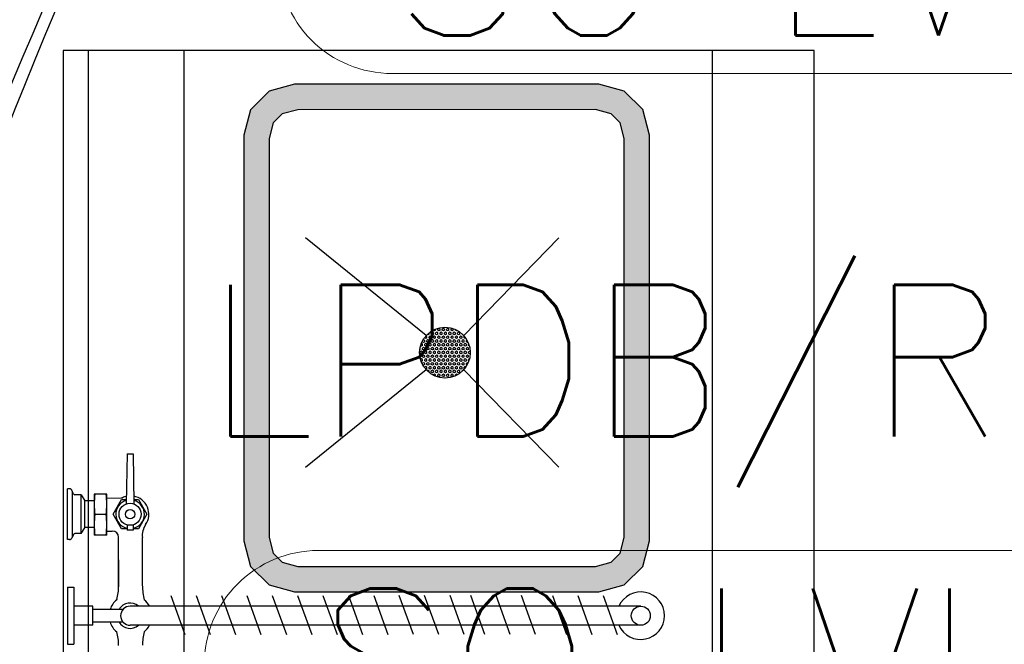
# Model space of a CAD drawing. Header units: millimetres. Extents: x -11575 to 52845, y -36266 to 23021.
# Tile 35 of 184: x 14076 to 15049, y 12655 to 13272. Entities that reach past the tile are written whole.
import ezdxf
from ezdxf.enums import TextEntityAlignment as Align

# ---------------------------------------------------------------- set-up
doc = ezdxf.new("R2010")
doc.units = ezdxf.units.MM
doc.header["$MEASUREMENT"] = 0
doc.layers.get('0').update_dxf_attribs({"lineweight": 5})
doc.layers.add('ELEC-SO-LVL-TAG', color=7, linetype='Continuous')
doc.layers.add('GREY SCALE', color=9, linetype='Continuous', true_color=0x808080)
doc.layers.add('GREYSCALE', color=9, linetype='Continuous', lineweight=0, true_color=0x808080)
doc.layers.add('M-MEP-ELLG-TEXT', color=7, linetype='Continuous', lineweight=20)
doc.styles.add('ROMANS-100', font='romans.shx')
doc.styles.get("Standard").update_dxf_attribs({"font": 'romans.shx'})

# ---------------------------------------------------------------- blocks, each defined once
blk = doc.blocks.new('FLOOR PLAN')
at = {"layer": 'GREYSCALE', "lineweight": -2}
h = blk.add_hatch(color=0, dxfattribs=at)
h.dxf.hatch_style = 1
h.paths.add_polyline_path([(14347.6, 12706.78), (14648.33, 12706.8), (14673.39, 12713.51), (14691.74, 12731.86), (14698.45, 12756.92), (14698.43, 13157.89), (14691.72, 13182.95), (14673.37, 13201.29), (14648.31, 13208.01), (14347.58, 13207.99), (14322.52, 13201.28), (14304.18, 13182.93), (14297.46, 13157.87), (14297.48, 12756.9), (14304.2, 12731.84), (14322.54, 12713.5)])
h.paths.add_polyline_path([(14350.9, 12731.84), (14645.03, 12731.86), (14660.42, 12735.98), (14669.27, 12744.83), (14673.39, 12760.22), (14673.37, 13154.59), (14669.25, 13169.97), (14660.4, 13178.82), (14645.01, 13182.95), (14350.88, 13182.93), (14335.5, 13178.81), (14326.65, 13169.96), (14322.52, 13154.57), (14322.54, 12760.2), (14326.67, 12744.81), (14335.52, 12735.96)], flags=16)
at = {"layer": 'GREYSCALE', "color": 0, "lineweight": -2}
for p, q in [((14860.96, 13241.35), (14119.17, 13241.32)), ((14119.17, 13241.32), (14119.22, 12032.34)), ((14144.28, 12032.34), (14144.23, 13241.32)), ((14238.51, 12032.34), (14238.45, 13241.32)), ((14760.77, 12032.36), (14760.72, 13241.35)), ((14861.01, 12032.37), (14860.96, 13241.35)), ((14322.52, 13201.28), (14304.18, 13182.93)), ((14347.58, 13207.99), (14322.52, 13201.28)), ((14648.31, 13208.01), (14347.58, 13207.99)), ((14673.37, 13201.29), (14648.31, 13208.01)), ((14691.72, 13182.95), (14673.37, 13201.29)), ((14304.18, 13182.93), (14297.46, 13157.87)), ((14350.88, 13182.93), (14335.5, 13178.81)), ((14645.01, 13182.95), (14350.88, 13182.93)), ((14660.4, 13178.82), (14645.01, 13182.95)), ((14698.43, 13157.89), (14691.72, 13182.95)), ((14335.5, 13178.81), (14326.65, 13169.96)), ((14669.25, 13169.97), (14660.4, 13178.82)), ((14326.65, 13169.96), (14322.52, 13154.57)), ((14673.37, 13154.59), (14669.25, 13169.97)), ((14297.46, 13157.87), (14297.48, 12756.9)), ((14322.52, 13154.57), (14322.54, 12760.2)), ((14673.39, 12760.22), (14673.37, 13154.59)), ((14698.45, 12756.92), (14698.43, 13157.89)), ((14477.74, 12959.8), (14358.61, 13056.19)), ((14477.74, 12959.8), (14358.61, 13056.19)), ((14477.74, 12959.8), (14358.61, 13056.19)), ((14477.74, 12959.8), (14358.61, 13056.19)), ((14608.86, 13056.21), (14514.8, 12959.8)), ((14608.86, 13056.21), (14514.8, 12959.8)), ((14608.86, 13056.21), (14514.8, 12959.8)), ((14608.86, 13056.21), (14514.8, 12959.8)), ((14476.22, 12957.46), (14476.22, 12957.96)), ((14478.39, 12958.72), (14477.33, 12959.33)), ((14478.39, 12957.46), (14478.39, 12958.72)), ((14479.47, 12960.6), (14478.86, 12960.95)), ((14480.56, 12961.22), (14479.47, 12960.6)), ((14480.56, 12961.22), (14480.56, 12962.45)), ((14481.65, 12959.34), (14480.56, 12958.72)), ((14480.56, 12957.46), (14480.56, 12958.72)), ((14482.73, 12958.72), (14481.65, 12959.34)), ((14483.82, 12963.1), (14482.73, 12962.48)), ((14482.73, 12961.22), (14482.73, 12962.48)), ((14483.82, 12960.6), (14482.73, 12961.22)), ((14482.73, 12957.46), (14482.73, 12958.72)), ((14484.9, 12962.48), (14483.82, 12963.1)), ((14484.9, 12961.22), (14483.82, 12960.6)), ((14484.9, 12964.98), (14484.9, 12965.26)), ((14485.99, 12964.36), (14484.9, 12964.98)), ((14484.9, 12961.22), (14484.9, 12962.48)), ((14485.99, 12959.34), (14484.9, 12958.72)), ((14484.9, 12957.46), (14484.9, 12958.72)), ((14487.07, 12964.98), (14485.99, 12964.36)), ((14487.07, 12958.72), (14485.99, 12959.34)), ((14487.07, 12964.98), (14487.07, 12966.24)), ((14487.07, 12966.24), (14487.07, 12966.24)), ((14488.16, 12963.1), (14487.07, 12962.48)), ((14487.07, 12961.22), (14487.07, 12962.48)), ((14488.16, 12960.6), (14487.07, 12961.22)), ((14487.07, 12957.46), (14487.07, 12958.72)), ((14489.24, 12962.48), (14488.16, 12963.1)), ((14489.24, 12961.22), (14488.16, 12960.6)), ((14490.33, 12966.86), (14489.24, 12966.24)), ((14489.24, 12964.98), (14489.24, 12966.24)), ((14490.33, 12964.36), (14489.24, 12964.98)), ((14489.24, 12961.22), (14489.24, 12962.48)), ((14490.33, 12959.34), (14489.24, 12958.72)), ((14489.24, 12957.46), (14489.24, 12958.72)), ((14491.41, 12966.24), (14490.33, 12966.86)), ((14491.41, 12964.98), (14490.33, 12964.36)), ((14491.41, 12958.72), (14490.33, 12959.34)), ((14491.41, 12957.46), (14490.33, 12956.84)), ((14491.41, 12964.98), (14491.41, 12966.24)), ((14492.5, 12963.1), (14491.41, 12962.48)), ((14491.41, 12961.22), (14491.41, 12962.48)), ((14492.5, 12960.6), (14491.41, 12961.22)), ((14491.41, 12957.46), (14491.41, 12958.72)), ((14493.58, 12962.48), (14492.5, 12963.1)), ((14493.58, 12961.22), (14492.5, 12960.6)), ((14494.67, 12966.86), (14493.58, 12966.24)), ((14493.58, 12964.98), (14493.58, 12966.24)), ((14494.67, 12964.36), (14493.58, 12964.98)), ((14493.58, 12961.22), (14493.58, 12962.48)), ((14494.67, 12959.34), (14493.58, 12958.72)), ((14493.58, 12957.46), (14493.58, 12958.72)), ((14494.67, 12956.84), (14493.58, 12957.46)), ((14495.75, 12966.24), (14494.67, 12966.86)), ((14495.75, 12964.98), (14494.67, 12964.36)), ((14495.75, 12958.72), (14494.67, 12959.34)), ((14495.75, 12957.46), (14494.67, 12956.84)), ((14495.75, 12964.98), (14495.75, 12966.24)), ((14496.84, 12963.1), (14495.75, 12962.48)), ((14495.75, 12961.22), (14495.75, 12962.48)), ((14496.84, 12960.6), (14495.75, 12961.22)), ((14495.75, 12957.46), (14495.75, 12958.72)), ((14497.92, 12962.48), (14496.84, 12963.1)), ((14497.92, 12961.22), (14496.84, 12960.6)), ((14499.01, 12966.86), (14497.92, 12966.24)), ((14497.92, 12964.98), (14497.92, 12966.24)), ((14499.01, 12964.36), (14497.92, 12964.98)), ((14497.92, 12961.22), (14497.92, 12962.48)), ((14499.01, 12959.34), (14497.92, 12958.72)), ((14497.92, 12957.46), (14497.92, 12958.72)), ((14499.01, 12956.84), (14497.92, 12957.46)), ((14500.09, 12966.24), (14499.01, 12966.86)), ((14500.09, 12964.98), (14499.01, 12964.36)), ((14500.09, 12958.72), (14499.01, 12959.34)), ((14500.09, 12957.46), (14499.01, 12956.84)), ((14500.09, 12964.98), (14500.09, 12966.24)), ((14501.18, 12963.1), (14500.09, 12962.48)), ((14500.09, 12961.22), (14500.09, 12962.48)), ((14501.18, 12960.6), (14500.09, 12961.22)), ((14500.09, 12957.46), (14500.09, 12958.72)), ((14502.26, 12962.48), (14501.18, 12963.1)), ((14502.26, 12961.22), (14501.18, 12960.6)), ((14503.35, 12966.86), (14502.26, 12966.24)), ((14502.26, 12964.98), (14502.26, 12966.24)), ((14503.35, 12964.36), (14502.26, 12964.98)), ((14502.26, 12961.22), (14502.26, 12962.48)), ((14503.35, 12959.34), (14502.26, 12958.72)), ((14502.26, 12957.47), (14502.26, 12958.72)), ((14503.35, 12956.84), (14502.26, 12957.47)), ((14504.43, 12966.24), (14503.35, 12966.86)), ((14504.43, 12964.98), (14503.35, 12964.36)), ((14504.43, 12958.72), (14503.35, 12959.34)), ((14504.43, 12957.47), (14503.35, 12956.84)), ((14504.43, 12964.98), (14504.43, 12966.24)), ((14505.52, 12963.1), (14504.43, 12962.48)), ((14504.43, 12961.22), (14504.43, 12962.48)), ((14505.52, 12960.6), (14504.43, 12961.22)), ((14504.43, 12957.47), (14504.43, 12958.72)), ((14506.6, 12962.48), (14505.52, 12963.1)), ((14506.6, 12961.22), (14505.52, 12960.6)), ((14506.6, 12964.98), (14506.6, 12965.76)), ((14507.69, 12964.36), (14506.6, 12964.98)), ((14506.6, 12961.22), (14506.6, 12962.48)), ((14507.69, 12959.35), (14506.6, 12958.72)), ((14506.6, 12957.47), (14506.6, 12958.72)), ((14507.69, 12956.84), (14506.6, 12957.47)), ((14508.48, 12964.81), (14507.69, 12964.36)), ((14508.77, 12958.72), (14507.69, 12959.35)), ((14508.77, 12957.47), (14507.69, 12956.84)), ((14509.86, 12963.1), (14508.77, 12962.48)), ((14508.77, 12961.22), (14508.77, 12962.48)), ((14509.86, 12960.6), (14508.77, 12961.22)), ((14508.77, 12957.47), (14508.77, 12958.72)), ((14510.94, 12962.48), (14509.86, 12963.1)), ((14510.94, 12961.22), (14509.86, 12960.6)), ((14510.94, 12961.22), (14510.94, 12962.48)), ((14512.03, 12959.35), (14510.94, 12958.72)), ((14510.94, 12957.47), (14510.94, 12958.72)), ((14512.03, 12956.84), (14510.94, 12957.47)), ((14513.11, 12958.72), (14512.03, 12959.35)), ((14513.11, 12957.47), (14512.03, 12956.84)), ((14513.11, 12961.22), (14513.11, 12961.48)), ((14513.82, 12960.82), (14513.11, 12961.22)), ((14513.11, 12957.47), (14513.11, 12958.72)), ((14515.59, 12958.89), (14515.28, 12958.72)), ((14515.28, 12957.47), (14515.28, 12958.72)), ((14516.37, 12956.84), (14515.28, 12957.47)), ((14472.96, 12949.32), (14472.17, 12949.78)), ((14472.96, 12951.83), (14472.81, 12951.74)), ((14474.05, 12951.2), (14472.96, 12951.83)), ((14474.05, 12949.95), (14472.96, 12949.32)), ((14474.05, 12953.7), (14474.05, 12954.51)), ((14475.13, 12953.08), (14474.05, 12953.7)), ((14474.05, 12949.95), (14474.05, 12951.2)), ((14475.13, 12948.07), (14474.05, 12947.44)), ((14475.13, 12955.58), (14474.4, 12955.16)), ((14476.22, 12954.96), (14475.13, 12955.58)), ((14476.22, 12953.7), (14475.13, 12953.08)), ((14476.22, 12947.44), (14475.13, 12948.07)), ((14477.3, 12956.84), (14476.22, 12957.46)), ((14476.22, 12953.7), (14476.22, 12954.96)), ((14477.3, 12951.83), (14476.22, 12951.2)), ((14476.22, 12949.95), (14476.22, 12951.2)), ((14477.3, 12949.32), (14476.22, 12949.95)), ((14478.39, 12957.46), (14477.3, 12956.84)), ((14478.39, 12951.2), (14477.3, 12951.83)), ((14478.39, 12949.95), (14477.3, 12949.32)), ((14479.47, 12955.58), (14478.39, 12954.96)), ((14478.39, 12953.7), (14478.39, 12954.96)), ((14479.47, 12953.08), (14478.39, 12953.7)), ((14478.39, 12949.95), (14478.39, 12951.2)), ((14479.48, 12948.07), (14478.39, 12947.44)), ((14480.56, 12954.96), (14479.47, 12955.58)), ((14480.56, 12953.7), (14479.47, 12953.08)), ((14480.56, 12947.44), (14479.48, 12948.07)), ((14481.65, 12956.84), (14480.56, 12957.46)), ((14480.56, 12953.7), (14480.56, 12954.96)), ((14481.65, 12951.83), (14480.56, 12951.2)), ((14480.56, 12949.95), (14480.56, 12951.2)), ((14481.65, 12949.32), (14480.56, 12949.95)), ((14482.73, 12957.46), (14481.65, 12956.84)), ((14482.73, 12951.2), (14481.65, 12951.83)), ((14482.73, 12949.95), (14481.65, 12949.32)), ((14483.82, 12955.58), (14482.73, 12954.96)), ((14482.73, 12953.7), (14482.73, 12954.96)), ((14483.82, 12953.08), (14482.73, 12953.7)), ((14482.73, 12949.95), (14482.73, 12951.2)), ((14483.82, 12948.07), (14482.73, 12947.44)), ((14484.9, 12954.96), (14483.82, 12955.58)), ((14484.9, 12953.7), (14483.82, 12953.08)), ((14484.9, 12947.44), (14483.82, 12948.07)), ((14485.99, 12956.84), (14484.9, 12957.46)), ((14484.9, 12953.7), (14484.9, 12954.96)), ((14485.99, 12951.83), (14484.9, 12951.2)), ((14484.9, 12949.95), (14484.9, 12951.2)), ((14485.99, 12949.32), (14484.9, 12949.95)), ((14487.07, 12957.46), (14485.99, 12956.84)), ((14487.07, 12951.2), (14485.99, 12951.83)), ((14487.07, 12949.95), (14485.99, 12949.32)), ((14488.16, 12955.59), (14487.07, 12954.96)), ((14487.07, 12953.71), (14487.07, 12954.96)), ((14488.16, 12953.08), (14487.07, 12953.71)), ((14487.07, 12949.95), (14487.07, 12951.2)), ((14488.16, 12948.07), (14487.07, 12947.44)), ((14489.24, 12954.96), (14488.16, 12955.59)), ((14489.24, 12953.71), (14488.16, 12953.08)), ((14489.24, 12947.44), (14488.16, 12948.07)), ((14490.33, 12956.84), (14489.24, 12957.46)), ((14489.24, 12953.71), (14489.24, 12954.96)), ((14490.33, 12951.83), (14489.24, 12951.2)), ((14489.24, 12949.95), (14489.24, 12951.2)), ((14490.33, 12949.32), (14489.24, 12949.95)), ((14491.41, 12951.2), (14490.33, 12951.83)), ((14491.41, 12949.95), (14490.33, 12949.32)), ((14492.5, 12955.59), (14491.41, 12954.96)), ((14491.41, 12953.71), (14491.41, 12954.96)), ((14492.5, 12953.08), (14491.41, 12953.71)), ((14491.41, 12949.95), (14491.41, 12951.2)), ((14492.5, 12948.07), (14491.41, 12947.44)), ((14493.58, 12954.96), (14492.5, 12955.59)), ((14493.58, 12953.71), (14492.5, 12953.08)), ((14493.58, 12947.44), (14492.5, 12948.07)), ((14493.58, 12953.71), (14493.58, 12954.96)), ((14494.67, 12951.83), (14493.58, 12951.2)), ((14493.58, 12949.95), (14493.58, 12951.2)), ((14494.67, 12949.32), (14493.58, 12949.95)), ((14495.75, 12951.2), (14494.67, 12951.83)), ((14495.75, 12949.95), (14494.67, 12949.32)), ((14496.84, 12955.59), (14495.75, 12954.96)), ((14495.75, 12953.71), (14495.75, 12954.96)), ((14496.84, 12953.08), (14495.75, 12953.71)), ((14495.75, 12949.95), (14495.75, 12951.2)), ((14496.84, 12948.07), (14495.75, 12947.44)), ((14497.92, 12954.96), (14496.84, 12955.59)), ((14497.92, 12953.71), (14496.84, 12953.08)), ((14497.92, 12947.44), (14496.84, 12948.07)), ((14497.92, 12953.71), (14497.92, 12954.96)), ((14499.01, 12951.83), (14497.92, 12951.2)), ((14497.92, 12949.95), (14497.92, 12951.2)), ((14499.01, 12949.32), (14497.92, 12949.95)), ((14500.09, 12951.2), (14499.01, 12951.83)), ((14500.09, 12949.95), (14499.01, 12949.32)), ((14501.18, 12955.59), (14500.09, 12954.96)), ((14500.09, 12953.71), (14500.09, 12954.96)), ((14501.18, 12953.08), (14500.09, 12953.71)), ((14500.09, 12949.95), (14500.09, 12951.2)), ((14501.18, 12948.07), (14500.09, 12947.44)), ((14502.26, 12954.96), (14501.18, 12955.59)), ((14502.26, 12953.71), (14501.18, 12953.08)), ((14502.26, 12947.44), (14501.18, 12948.07)), ((14502.26, 12953.71), (14502.26, 12954.96)), ((14503.35, 12951.83), (14502.26, 12951.2)), ((14502.26, 12949.95), (14502.26, 12951.2)), ((14503.35, 12949.32), (14502.26, 12949.95)), ((14504.43, 12951.2), (14503.35, 12951.83)), ((14504.43, 12949.95), (14503.35, 12949.32)), ((14505.52, 12955.59), (14504.43, 12954.96)), ((14504.43, 12953.71), (14504.43, 12954.96)), ((14505.52, 12953.08), (14504.43, 12953.71)), ((14504.43, 12949.95), (14504.43, 12951.2)), ((14505.52, 12948.07), (14504.43, 12947.44)), ((14506.6, 12954.96), (14505.52, 12955.59)), ((14506.6, 12953.71), (14505.52, 12953.08)), ((14506.6, 12947.44), (14505.52, 12948.07)), ((14506.6, 12953.71), (14506.6, 12954.96)), ((14507.69, 12951.83), (14506.6, 12951.2)), ((14506.6, 12949.95), (14506.6, 12951.2)), ((14507.69, 12949.32), (14506.6, 12949.95)), ((14508.77, 12951.2), (14507.69, 12951.83)), ((14508.77, 12949.95), (14507.69, 12949.32)), ((14509.86, 12955.59), (14508.77, 12954.96)), ((14508.77, 12953.71), (14508.77, 12954.96)), ((14509.86, 12953.08), (14508.77, 12953.71)), ((14508.77, 12949.95), (14508.77, 12951.2)), ((14509.86, 12948.07), (14508.77, 12947.44)), ((14510.94, 12954.96), (14509.86, 12955.59)), ((14510.94, 12953.71), (14509.86, 12953.08)), ((14510.94, 12947.44), (14509.86, 12948.07)), ((14510.94, 12953.71), (14510.94, 12954.96)), ((14512.03, 12951.83), (14510.94, 12951.2)), ((14510.94, 12949.95), (14510.94, 12951.2)), ((14512.03, 12949.32), (14510.94, 12949.95)), ((14513.11, 12951.2), (14512.03, 12951.83)), ((14513.11, 12949.95), (14512.03, 12949.32)), ((14514.2, 12955.59), (14513.11, 12954.96)), ((14513.11, 12953.71), (14513.11, 12954.96)), ((14514.2, 12953.08), (14513.11, 12953.71)), ((14513.11, 12949.95), (14513.11, 12951.2)), ((14514.2, 12948.07), (14513.12, 12947.44)), ((14515.29, 12954.96), (14514.2, 12955.59)), ((14515.29, 12953.71), (14514.2, 12953.08)), ((14515.29, 12947.44), (14514.2, 12948.07)), ((14515.29, 12953.71), (14515.29, 12954.96)), ((14516.37, 12951.83), (14515.29, 12951.2)), ((14515.29, 12949.95), (14515.29, 12951.2)), ((14516.37, 12949.32), (14515.29, 12949.95)), ((14516.91, 12957.15), (14516.37, 12956.84)), ((14517.46, 12951.2), (14516.37, 12951.83)), ((14517.46, 12949.95), (14516.37, 12949.32)), ((14518.06, 12955.31), (14517.46, 12954.96)), ((14517.46, 12953.71), (14517.46, 12954.96)), ((14518.54, 12953.08), (14517.46, 12953.71)), ((14517.46, 12949.95), (14517.46, 12951.2)), ((14518.54, 12948.07), (14517.46, 12947.44)), ((14519.05, 12953.37), (14518.54, 12953.08)), ((14519.63, 12947.44), (14518.54, 12948.07)), ((14519.88, 12951.35), (14519.63, 12951.2)), ((14519.63, 12949.95), (14519.63, 12951.2)), ((14520.46, 12949.46), (14519.63, 12949.95)), ((14471.88, 12939.92), (14471.36, 12940.22)), ((14471.88, 12946.19), (14471.39, 12945.9)), ((14471.88, 12938.67), (14471.6, 12938.51)), ((14471.88, 12947.44), (14471.65, 12947.57)), ((14471.88, 12946.19), (14471.88, 12947.44)), ((14472.96, 12944.31), (14471.88, 12943.68)), ((14471.88, 12942.43), (14471.88, 12943.68)), ((14472.96, 12941.8), (14471.88, 12942.43)), ((14471.88, 12938.67), (14471.88, 12939.92)), ((14474.05, 12943.68), (14472.96, 12944.31)), ((14474.05, 12942.43), (14472.96, 12941.8)), ((14474.05, 12946.19), (14474.05, 12947.44)), ((14475.13, 12945.56), (14474.05, 12946.19)), ((14474.05, 12942.43), (14474.05, 12943.68)), ((14475.13, 12940.55), (14474.05, 12939.92)), ((14474.05, 12938.67), (14474.05, 12939.92)), ((14475.14, 12938.04), (14474.05, 12938.67)), ((14476.22, 12946.19), (14475.13, 12945.56)), ((14476.22, 12939.92), (14475.13, 12940.55)), ((14476.22, 12938.67), (14475.14, 12938.04)), ((14476.22, 12946.19), (14476.22, 12947.44)), ((14477.31, 12944.31), (14476.22, 12943.68)), ((14476.22, 12942.43), (14476.22, 12943.68)), ((14477.31, 12941.8), (14476.22, 12942.43)), ((14476.22, 12938.67), (14476.22, 12939.92)), ((14478.39, 12943.68), (14477.31, 12944.31)), ((14478.39, 12942.43), (14477.31, 12941.8)), ((14478.39, 12946.19), (14478.39, 12947.44)), ((14479.48, 12945.56), (14478.39, 12946.19)), ((14478.39, 12942.43), (14478.39, 12943.68)), ((14479.48, 12940.55), (14478.39, 12939.92)), ((14478.39, 12938.67), (14478.39, 12939.92)), ((14479.48, 12938.04), (14478.39, 12938.67)), ((14480.56, 12946.19), (14479.48, 12945.56)), ((14480.56, 12939.92), (14479.48, 12940.55)), ((14480.56, 12938.67), (14479.48, 12938.04)), ((14480.56, 12946.19), (14480.56, 12947.44)), ((14481.65, 12944.31), (14480.56, 12943.68)), ((14480.56, 12942.43), (14480.56, 12943.68)), ((14481.65, 12941.8), (14480.56, 12942.43)), ((14480.56, 12938.67), (14480.56, 12939.92)), ((14482.73, 12943.68), (14481.65, 12944.31)), ((14482.73, 12942.43), (14481.65, 12941.8)), ((14482.73, 12946.19), (14482.73, 12947.44)), ((14483.82, 12945.56), (14482.73, 12946.19)), ((14482.73, 12942.43), (14482.73, 12943.68)), ((14483.82, 12940.55), (14482.73, 12939.92)), ((14482.73, 12938.67), (14482.73, 12939.92)), ((14483.82, 12938.04), (14482.73, 12938.67)), ((14484.9, 12946.19), (14483.82, 12945.56)), ((14484.9, 12939.92), (14483.82, 12940.55)), ((14484.9, 12938.67), (14483.82, 12938.04)), ((14484.9, 12946.19), (14484.9, 12947.44)), ((14485.99, 12944.31), (14484.9, 12943.68)), ((14484.9, 12942.43), (14484.9, 12943.68)), ((14485.99, 12941.8), (14484.9, 12942.43)), ((14484.9, 12938.67), (14484.9, 12939.92)), ((14487.07, 12943.68), (14485.99, 12944.31)), ((14487.07, 12942.43), (14485.99, 12941.8)), ((14487.07, 12946.19), (14487.07, 12947.44)), ((14488.16, 12945.56), (14487.07, 12946.19)), ((14487.07, 12942.43), (14487.07, 12943.68)), ((14488.16, 12940.55), (14487.07, 12939.92)), ((14487.07, 12938.67), (14487.07, 12939.92)), ((14488.16, 12938.04), (14487.07, 12938.67)), ((14489.24, 12946.19), (14488.16, 12945.56)), ((14489.24, 12939.92), (14488.16, 12940.55)), ((14489.24, 12938.67), (14488.16, 12938.04)), ((14489.24, 12946.19), (14489.24, 12947.44)), ((14490.33, 12944.31), (14489.24, 12943.68)), ((14489.24, 12942.43), (14489.24, 12943.68)), ((14490.33, 12941.8), (14489.24, 12942.43)), ((14489.24, 12938.67), (14489.24, 12939.92)), ((14491.41, 12943.68), (14490.33, 12944.31)), ((14491.41, 12942.43), (14490.33, 12941.8)), ((14491.41, 12946.19), (14491.41, 12947.44)), ((14492.5, 12945.56), (14491.41, 12946.19)), ((14491.41, 12942.43), (14491.41, 12943.68)), ((14492.5, 12940.55), (14491.41, 12939.92)), ((14491.41, 12938.67), (14491.41, 12939.92)), ((14492.5, 12938.04), (14491.41, 12938.67)), ((14493.58, 12946.19), (14492.5, 12945.56)), ((14493.58, 12939.92), (14492.5, 12940.55)), ((14493.58, 12938.67), (14492.5, 12938.04)), ((14493.58, 12946.19), (14493.58, 12947.44)), ((14494.67, 12944.31), (14493.58, 12943.68)), ((14493.58, 12942.43), (14493.58, 12943.68)), ((14494.67, 12941.8), (14493.58, 12942.43)), ((14493.58, 12938.67), (14493.58, 12939.92)), ((14495.75, 12943.68), (14494.67, 12944.31)), ((14495.75, 12942.43), (14494.67, 12941.8)), ((14495.75, 12946.19), (14495.75, 12947.44)), ((14496.84, 12945.56), (14495.75, 12946.19)), ((14495.75, 12942.43), (14495.75, 12943.68)), ((14496.84, 12940.55), (14495.75, 12939.92)), ((14495.75, 12938.67), (14495.75, 12939.92)), ((14496.84, 12938.04), (14495.75, 12938.67)), ((14497.92, 12946.19), (14496.84, 12945.56)), ((14497.92, 12939.92), (14496.84, 12940.55)), ((14497.92, 12938.67), (14496.84, 12938.04)), ((14497.92, 12946.19), (14497.92, 12947.44)), ((14499.01, 12944.31), (14497.92, 12943.68)), ((14497.92, 12942.43), (14497.92, 12943.68)), ((14499.01, 12941.8), (14497.92, 12942.43)), ((14497.92, 12938.67), (14497.92, 12939.92)), ((14500.09, 12943.68), (14499.01, 12944.31)), ((14500.09, 12942.43), (14499.01, 12941.8)), ((14500.09, 12946.19), (14500.09, 12947.44)), ((14501.18, 12945.56), (14500.09, 12946.19)), ((14500.09, 12942.43), (14500.09, 12943.68)), ((14501.18, 12940.55), (14500.09, 12939.92)), ((14500.09, 12938.67), (14500.09, 12939.92)), ((14501.18, 12938.04), (14500.09, 12938.67)), ((14502.26, 12946.19), (14501.18, 12945.56)), ((14502.26, 12939.92), (14501.18, 12940.55)), ((14502.26, 12938.67), (14501.18, 12938.04)), ((14502.26, 12946.19), (14502.26, 12947.44)), ((14503.35, 12944.31), (14502.26, 12943.68)), ((14502.26, 12942.43), (14502.26, 12943.68)), ((14503.35, 12941.8), (14502.26, 12942.43)), ((14502.26, 12938.67), (14502.26, 12939.92)), ((14504.43, 12943.68), (14503.35, 12944.31)), ((14504.43, 12942.43), (14503.35, 12941.8)), ((14504.43, 12946.19), (14504.43, 12947.44)), ((14505.52, 12945.56), (14504.43, 12946.19)), ((14504.43, 12942.43), (14504.43, 12943.68)), ((14505.52, 12940.55), (14504.43, 12939.92)), ((14504.43, 12938.67), (14504.43, 12939.92)), ((14505.52, 12938.04), (14504.43, 12938.67)), ((14506.6, 12946.19), (14505.52, 12945.56)), ((14506.6, 12939.92), (14505.52, 12940.55)), ((14506.6, 12938.67), (14505.52, 12938.04)), ((14506.6, 12946.19), (14506.6, 12947.44)), ((14507.69, 12944.31), (14506.6, 12943.68)), ((14506.6, 12942.43), (14506.6, 12943.68)), ((14507.69, 12941.8), (14506.6, 12942.43)), ((14506.6, 12938.67), (14506.6, 12939.92)), ((14508.77, 12943.68), (14507.69, 12944.31)), ((14508.77, 12942.43), (14507.69, 12941.8)), ((14508.77, 12946.19), (14508.77, 12947.44)), ((14509.86, 12945.56), (14508.77, 12946.19)), ((14508.77, 12942.43), (14508.77, 12943.68)), ((14509.86, 12940.55), (14508.77, 12939.92)), ((14508.77, 12938.67), (14508.77, 12939.92)), ((14509.86, 12938.04), (14508.77, 12938.67)), ((14510.94, 12946.19), (14509.86, 12945.56)), ((14510.95, 12939.92), (14509.86, 12940.55)), ((14510.95, 12938.67), (14509.86, 12938.04)), ((14510.94, 12946.19), (14510.94, 12947.44)), ((14512.03, 12944.31), (14510.94, 12943.68)), ((14510.94, 12942.43), (14510.94, 12943.68)), ((14512.03, 12941.8), (14510.94, 12942.43)), ((14510.95, 12938.67), (14510.95, 12939.92)), ((14513.12, 12943.68), (14512.03, 12944.31)), ((14513.12, 12942.43), (14512.03, 12941.8)), ((14513.12, 12946.19), (14513.12, 12947.44)), ((14514.2, 12945.56), (14513.12, 12946.19)), ((14513.12, 12942.43), (14513.12, 12943.68)), ((14514.2, 12940.55), (14513.12, 12939.92)), ((14513.12, 12938.67), (14513.12, 12939.92)), ((14514.2, 12938.04), (14513.12, 12938.67)), ((14515.29, 12946.19), (14514.2, 12945.56)), ((14515.29, 12939.92), (14514.2, 12940.55)), ((14515.29, 12938.67), (14514.2, 12938.04)), ((14515.29, 12946.19), (14515.29, 12947.44)), ((14516.37, 12944.31), (14515.29, 12943.68)), ((14515.29, 12942.43), (14515.29, 12943.68)), ((14516.37, 12941.8), (14515.29, 12942.43)), ((14515.29, 12938.67), (14515.29, 12939.92)), ((14517.46, 12943.68), (14516.37, 12944.31)), ((14517.46, 12942.43), (14516.37, 12941.8)), ((14517.46, 12946.19), (14517.46, 12947.44)), ((14518.54, 12945.56), (14517.46, 12946.19)), ((14517.46, 12942.43), (14517.46, 12943.68)), ((14518.54, 12940.55), (14517.46, 12939.92)), ((14517.46, 12938.67), (14517.46, 12939.92)), ((14518.54, 12938.04), (14517.46, 12938.67)), ((14519.63, 12946.19), (14518.54, 12945.56)), ((14519.63, 12939.92), (14518.54, 12940.55)), ((14519.63, 12938.67), (14518.54, 12938.04)), ((14519.63, 12946.19), (14519.63, 12947.44)), ((14520.71, 12944.31), (14519.63, 12943.68)), ((14519.63, 12942.43), (14519.63, 12943.68)), ((14520.71, 12941.8), (14519.63, 12942.43)), ((14519.63, 12938.67), (14519.63, 12939.92)), ((14521.31, 12943.96), (14520.71, 12944.31)), ((14521.32, 12942.15), (14520.71, 12941.8)), ((14472.96, 12936.79), (14472.1, 12936.29)), ((14472.96, 12934.28), (14472.69, 12934.44)), ((14474.05, 12936.16), (14472.96, 12936.79)), ((14474.05, 12934.91), (14472.96, 12934.28)), ((14474.05, 12934.91), (14474.05, 12936.16)), ((14475.14, 12933.03), (14474.05, 12932.4)), ((14474.05, 12931.34), (14474.05, 12932.4)), ((14475.14, 12930.52), (14474.19, 12931.07)), ((14476.22, 12932.4), (14475.14, 12933.03)), ((14476.22, 12931.15), (14475.14, 12930.52)), ((14477.31, 12936.79), (14476.22, 12936.16)), ((14476.22, 12934.91), (14476.22, 12936.16)), ((14477.31, 12934.28), (14476.22, 12934.91)), ((14476.22, 12931.15), (14476.22, 12932.4)), ((14477.31, 12929.27), (14476.22, 12928.64)), ((14476.22, 12927.89), (14476.22, 12928.64)), ((14478.39, 12936.16), (14477.31, 12936.79)), ((14478.39, 12934.91), (14477.31, 12934.28)), ((14478.39, 12928.64), (14477.31, 12929.27)), ((14478.39, 12934.91), (14478.39, 12936.16)), ((14479.48, 12933.03), (14478.39, 12932.4)), ((14478.39, 12931.15), (14478.39, 12932.4)), ((14479.48, 12930.52), (14478.39, 12931.15)), ((14478.39, 12927.39), (14478.39, 12928.64)), ((14480.56, 12932.4), (14479.48, 12933.03)), ((14480.56, 12931.15), (14479.48, 12930.52)), ((14481.65, 12936.79), (14480.56, 12936.16)), ((14480.56, 12934.91), (14480.56, 12936.16)), ((14481.65, 12934.28), (14480.56, 12934.91)), ((14480.56, 12931.15), (14480.56, 12932.4)), ((14481.65, 12929.27), (14480.56, 12928.64)), ((14480.56, 12927.39), (14480.56, 12928.64)), ((14482.73, 12936.16), (14481.65, 12936.79)), ((14482.73, 12934.91), (14481.65, 12934.28)), ((14482.73, 12928.64), (14481.65, 12929.27)), ((14482.73, 12934.91), (14482.73, 12936.16)), ((14483.82, 12933.03), (14482.73, 12932.4)), ((14482.73, 12931.15), (14482.73, 12932.4)), ((14483.82, 12930.52), (14482.73, 12931.15)), ((14482.73, 12927.39), (14482.73, 12928.64)), ((14484.9, 12932.4), (14483.82, 12933.03)), ((14484.9, 12931.15), (14483.82, 12930.52)), ((14485.99, 12936.79), (14484.9, 12936.16)), ((14484.9, 12934.91), (14484.9, 12936.16)), ((14485.99, 12934.28), (14484.9, 12934.91)), ((14484.9, 12931.15), (14484.9, 12932.4)), ((14485.99, 12929.27), (14484.9, 12928.64)), ((14484.9, 12927.39), (14484.9, 12928.64)), ((14487.07, 12936.16), (14485.99, 12936.79)), ((14487.07, 12934.91), (14485.99, 12934.28)), ((14487.07, 12928.64), (14485.99, 12929.27)), ((14487.07, 12934.91), (14487.07, 12936.16)), ((14488.16, 12933.03), (14487.07, 12932.4)), ((14487.07, 12931.15), (14487.07, 12932.4)), ((14488.16, 12930.52), (14487.07, 12931.15)), ((14487.07, 12927.39), (14487.07, 12928.64)), ((14489.24, 12932.4), (14488.16, 12933.03)), ((14489.24, 12931.15), (14488.16, 12930.52)), ((14490.33, 12936.79), (14489.24, 12936.16)), ((14489.24, 12934.91), (14489.24, 12936.16)), ((14490.33, 12934.28), (14489.24, 12934.91)), ((14489.24, 12931.15), (14489.24, 12932.4)), ((14490.33, 12929.27), (14489.24, 12928.65)), ((14489.24, 12927.39), (14489.24, 12928.65)), ((14491.41, 12936.16), (14490.33, 12936.79)), ((14491.41, 12934.91), (14490.33, 12934.28)), ((14491.41, 12928.65), (14490.33, 12929.27)), ((14491.41, 12934.91), (14491.41, 12936.16)), ((14492.5, 12933.03), (14491.41, 12932.4)), ((14491.41, 12931.15), (14491.41, 12932.4)), ((14492.5, 12930.52), (14491.41, 12931.15)), ((14491.41, 12927.39), (14491.41, 12928.65)), ((14493.58, 12932.4), (14492.5, 12933.03)), ((14493.58, 12931.15), (14492.5, 12930.52)), ((14494.67, 12936.79), (14493.58, 12936.16)), ((14493.58, 12934.91), (14493.58, 12936.16)), ((14494.67, 12934.28), (14493.58, 12934.91)), ((14493.58, 12931.15), (14493.58, 12932.4)), ((14494.67, 12929.27), (14493.58, 12928.65)), ((14493.58, 12927.39), (14493.58, 12928.65)), ((14495.75, 12936.16), (14494.67, 12936.79)), ((14495.75, 12934.91), (14494.67, 12934.28)), ((14495.75, 12928.65), (14494.67, 12929.27)), ((14495.75, 12934.91), (14495.75, 12936.16)), ((14496.84, 12933.03), (14495.75, 12932.4)), ((14495.75, 12931.15), (14495.75, 12932.4)), ((14496.84, 12930.52), (14495.75, 12931.15)), ((14495.75, 12927.39), (14495.75, 12928.65)), ((14497.92, 12932.4), (14496.84, 12933.03)), ((14497.92, 12931.15), (14496.84, 12930.52)), ((14499.01, 12936.79), (14497.92, 12936.16)), ((14497.92, 12934.91), (14497.92, 12936.16)), ((14499.01, 12934.28), (14497.92, 12934.91)), ((14497.92, 12931.15), (14497.92, 12932.4)), ((14499.01, 12929.27), (14497.92, 12928.65)), ((14497.92, 12927.39), (14497.92, 12928.65)), ((14500.09, 12936.16), (14499.01, 12936.79)), ((14500.09, 12934.91), (14499.01, 12934.28)), ((14500.09, 12928.65), (14499.01, 12929.27)), ((14500.09, 12934.91), (14500.09, 12936.16)), ((14501.18, 12933.03), (14500.09, 12932.4)), ((14500.09, 12931.15), (14500.09, 12932.4)), ((14501.18, 12930.53), (14500.09, 12931.15)), ((14500.09, 12927.39), (14500.09, 12928.65)), ((14502.26, 12932.4), (14501.18, 12933.03)), ((14502.26, 12931.15), (14501.18, 12930.53)), ((14503.35, 12936.79), (14502.26, 12936.16)), ((14502.26, 12934.91), (14502.26, 12936.16)), ((14503.35, 12934.28), (14502.26, 12934.91)), ((14502.26, 12931.15), (14502.26, 12932.4)), ((14503.35, 12929.27), (14502.26, 12928.65)), ((14502.26, 12927.39), (14502.26, 12928.65)), ((14504.43, 12936.16), (14503.35, 12936.79)), ((14504.43, 12934.91), (14503.35, 12934.28)), ((14504.43, 12928.65), (14503.35, 12929.27)), ((14504.43, 12934.91), (14504.43, 12936.16)), ((14505.52, 12933.03), (14504.43, 12932.4)), ((14504.43, 12931.15), (14504.43, 12932.4)), ((14505.52, 12930.53), (14504.43, 12931.15)), ((14504.43, 12927.39), (14504.43, 12928.65)), ((14506.6, 12932.4), (14505.52, 12933.03)), ((14506.6, 12931.15), (14505.52, 12930.53)), ((14507.69, 12936.79), (14506.6, 12936.16)), ((14506.6, 12934.91), (14506.6, 12936.16)), ((14507.69, 12934.28), (14506.6, 12934.91)), ((14506.6, 12931.15), (14506.6, 12932.4)), ((14507.69, 12929.27), (14506.6, 12928.65)), ((14506.6, 12927.39), (14506.6, 12928.65)), ((14508.77, 12936.16), (14507.69, 12936.79)), ((14508.77, 12934.91), (14507.69, 12934.28)), ((14508.78, 12928.65), (14507.69, 12929.27)), ((14508.77, 12934.91), (14508.77, 12936.16)), ((14509.86, 12933.03), (14508.78, 12932.4)), ((14508.78, 12931.15), (14508.78, 12932.4)), ((14509.86, 12930.53), (14508.78, 12931.15)), ((14508.78, 12927.39), (14508.78, 12928.65)), ((14510.95, 12932.4), (14509.86, 12933.03)), ((14510.95, 12931.15), (14509.86, 12930.53)), ((14512.03, 12936.79), (14510.95, 12936.16)), ((14510.95, 12934.91), (14510.95, 12936.16)), ((14512.03, 12934.28), (14510.95, 12934.91)), ((14510.95, 12931.15), (14510.95, 12932.4)), ((14512.03, 12929.27), (14510.95, 12928.65)), ((14510.95, 12927.39), (14510.95, 12928.65)), ((14513.12, 12936.16), (14512.03, 12936.79)), ((14513.12, 12934.91), (14512.03, 12934.28)), ((14513.12, 12928.65), (14512.03, 12929.27)), ((14513.12, 12934.91), (14513.12, 12936.16)), ((14514.2, 12933.03), (14513.12, 12932.41)), ((14513.12, 12931.15), (14513.12, 12932.41)), ((14514.2, 12930.53), (14513.12, 12931.15)), ((14513.12, 12927.39), (14513.12, 12928.65)), ((14515.29, 12932.41), (14514.2, 12933.03)), ((14515.29, 12931.15), (14514.2, 12930.53)), ((14516.37, 12936.79), (14515.29, 12936.16)), ((14515.29, 12934.91), (14515.29, 12936.16)), ((14516.37, 12934.28), (14515.29, 12934.91)), ((14515.29, 12931.15), (14515.29, 12932.41)), ((14516.37, 12929.27), (14515.29, 12928.65)), ((14515.29, 12927.39), (14515.29, 12928.65)), ((14517.46, 12936.16), (14516.37, 12936.79)), ((14517.46, 12934.91), (14516.37, 12934.28)), ((14517.03, 12928.89), (14516.37, 12929.27)), ((14517.46, 12934.91), (14517.46, 12936.16)), ((14518.54, 12933.03), (14517.46, 12932.41)), ((14517.46, 12931.15), (14517.46, 12932.41)), ((14518.17, 12930.74), (14517.46, 12931.15)), ((14519.14, 12932.68), (14518.54, 12933.03)), ((14520.54, 12936.69), (14519.63, 12936.16)), ((14519.63, 12934.91), (14519.63, 12936.16)), ((14519.95, 12934.72), (14519.63, 12934.91)), ((14477.74, 12926.06), (14358.62, 12829.65)), ((14477.74, 12926.06), (14358.62, 12829.65)), ((14477.74, 12926.06), (14358.62, 12829.65)), ((14477.74, 12926.06), (14358.62, 12829.65)), ((14477.31, 12926.76), (14476.94, 12926.97)), ((14478.39, 12927.39), (14477.31, 12926.76)), ((14479.48, 12925.51), (14478.7, 12925.06)), ((14480.56, 12924.89), (14479.48, 12925.51)), ((14480.56, 12923.63), (14480.4, 12923.54)), ((14481.65, 12926.77), (14480.56, 12927.39)), ((14480.56, 12923.63), (14480.56, 12924.89)), ((14482.73, 12927.39), (14481.65, 12926.77)), ((14483.82, 12925.51), (14482.73, 12924.89)), ((14482.73, 12923.63), (14482.73, 12924.89)), ((14483.82, 12923.01), (14482.73, 12923.63)), ((14484.9, 12924.89), (14483.82, 12925.51)), ((14484.9, 12923.63), (14483.82, 12923.01)), ((14485.99, 12926.77), (14484.9, 12927.39)), ((14484.9, 12923.63), (14484.9, 12924.89)), ((14485.99, 12921.75), (14484.9, 12921.13)), ((14484.9, 12920.59), (14484.9, 12921.13)), ((14487.07, 12927.39), (14485.99, 12926.77)), ((14487.07, 12921.13), (14485.99, 12921.75)), ((14487.07, 12919.87), (14486.81, 12919.72)), ((14488.16, 12925.51), (14487.07, 12924.89)), ((14487.07, 12923.63), (14487.07, 12924.89)), ((14488.16, 12923.01), (14487.07, 12923.63)), ((14487.07, 12919.87), (14487.07, 12921.13)), ((14489.24, 12924.89), (14488.16, 12925.51)), ((14489.24, 12923.63), (14488.16, 12923.01)), ((14490.33, 12926.77), (14489.24, 12927.39)), ((14489.24, 12923.63), (14489.24, 12924.89)), ((14490.33, 12921.75), (14489.24, 12921.13)), ((14489.24, 12919.87), (14489.24, 12921.13)), ((14490.33, 12919.25), (14489.24, 12919.87)), ((14491.41, 12927.39), (14490.33, 12926.77)), ((14491.41, 12921.13), (14490.33, 12921.75)), ((14491.41, 12919.87), (14490.33, 12919.25)), ((14492.5, 12925.51), (14491.41, 12924.89)), ((14491.41, 12923.63), (14491.41, 12924.89)), ((14492.5, 12923.01), (14491.41, 12923.63)), ((14491.41, 12919.87), (14491.41, 12921.13)), ((14493.58, 12924.89), (14492.5, 12925.51)), ((14493.58, 12923.63), (14492.5, 12923.01)), ((14494.67, 12926.77), (14493.58, 12927.39)), ((14493.58, 12923.63), (14493.58, 12924.89)), ((14494.67, 12921.75), (14493.58, 12921.13)), ((14493.58, 12919.87), (14493.58, 12921.13)), ((14494.67, 12919.25), (14493.58, 12919.87)), ((14495.75, 12927.39), (14494.67, 12926.77)), ((14495.75, 12921.13), (14494.67, 12921.75)), ((14495.75, 12919.87), (14494.67, 12919.25)), ((14496.84, 12925.51), (14495.75, 12924.89)), ((14495.75, 12923.63), (14495.75, 12924.89)), ((14496.84, 12923.01), (14495.75, 12923.63)), ((14495.75, 12919.87), (14495.75, 12921.13)), ((14497.92, 12924.89), (14496.84, 12925.51)), ((14497.92, 12923.63), (14496.84, 12923.01)), ((14499.01, 12926.77), (14497.92, 12927.39)), ((14497.92, 12923.63), (14497.92, 12924.89)), ((14499.01, 12921.75), (14497.92, 12921.13)), ((14497.92, 12919.87), (14497.92, 12921.13)), ((14499.01, 12919.25), (14497.92, 12919.87)), ((14500.09, 12927.39), (14499.01, 12926.77)), ((14500.09, 12921.13), (14499.01, 12921.75)), ((14500.09, 12919.87), (14499.01, 12919.25)), ((14501.18, 12925.51), (14500.09, 12924.89)), ((14500.09, 12923.63), (14500.09, 12924.89)), ((14501.18, 12923.01), (14500.09, 12923.63)), ((14500.09, 12919.87), (14500.09, 12921.13)), ((14502.26, 12924.89), (14501.18, 12925.51)), ((14502.26, 12923.63), (14501.18, 12923.01)), ((14503.35, 12926.77), (14502.26, 12927.39)), ((14502.26, 12923.63), (14502.26, 12924.89)), ((14503.35, 12921.75), (14502.26, 12921.13)), ((14502.26, 12919.87), (14502.26, 12921.13)), ((14503.35, 12919.25), (14502.26, 12919.87)), ((14504.43, 12927.39), (14503.35, 12926.77)), ((14504.44, 12921.13), (14503.35, 12921.75)), ((14504.44, 12919.87), (14503.35, 12919.25)), ((14505.52, 12925.51), (14504.43, 12924.89)), ((14504.43, 12923.63), (14504.43, 12924.89)), ((14505.52, 12923.01), (14504.43, 12923.63)), ((14504.44, 12919.87), (14504.44, 12921.13)), ((14506.61, 12924.89), (14505.52, 12925.51)), ((14506.61, 12923.63), (14505.52, 12923.01)), ((14507.69, 12926.77), (14506.6, 12927.39)), ((14506.61, 12923.63), (14506.61, 12924.89)), ((14507.69, 12921.75), (14506.61, 12921.13)), ((14506.61, 12920.1), (14506.61, 12921.13)), ((14508.78, 12927.39), (14507.69, 12926.77)), ((14508.71, 12921.17), (14507.69, 12921.75)), ((14509.86, 12925.51), (14508.78, 12924.89)), ((14508.78, 12923.63), (14508.78, 12924.89)), ((14509.86, 12923.01), (14508.78, 12923.63)), ((14510.95, 12924.89), (14509.86, 12925.51)), ((14510.95, 12923.63), (14509.86, 12923.01)), ((14512.03, 12926.77), (14510.95, 12927.39)), ((14510.95, 12923.63), (14510.95, 12924.89)), ((14513.12, 12927.39), (14512.03, 12926.77)), ((14514.2, 12925.51), (14513.12, 12924.89)), ((14513.12, 12924.37), (14513.12, 12924.89)), ((14514.26, 12925.48), (14514.2, 12925.51)), ((14608.87, 12829.66), (14514.8, 12926.06)), ((14608.87, 12829.66), (14514.8, 12926.06)), ((14608.87, 12829.66), (14514.8, 12926.06)), ((14608.87, 12829.66), (14514.8, 12926.06)), ((14515.73, 12927.14), (14515.29, 12927.39)), ((14496.84, 12917.99), (14496.62, 12917.87)), ((14497.04, 12917.88), (14496.84, 12917.99)), ((14182.31, 12842.87), (14181.45, 12793.63)), ((14182.31, 12842.87), (14188.08, 12842.87)), ((14188.08, 12842.87), (14188.94, 12793.63)), ((14125.18, 12808.43), (14123.2, 12808.43)), ((14123.2, 12758.31), (14123.2, 12808.43)), ((14128.04, 12806.24), (14128.04, 12760.5)), ((14129.21, 12803.41), (14128.04, 12806.24)), ((14136.74, 12802.46), (14130.63, 12802.46)), ((14136.74, 12802.46), (14140.57, 12796.66)), ((14136.74, 12764.22), (14136.74, 12802.46)), ((14162.2, 12803.25), (14149.67, 12803.25)), ((14149.67, 12803.25), (14149.67, 12783.02)), ((14162.2, 12762.8), (14162.2, 12803.25)), ((14149.67, 12796.66), (14140.57, 12796.66)), ((14140.57, 12770.08), (14140.57, 12796.6)), ((14162.2, 12799.27), (14176.36, 12799.4)), ((14149.67, 12783.02), (14149.67, 12762.8)), ((14161.41, 12783.02), (14150.45, 12783.02)), ((14182.32, 12772.75), (14182.32, 12767.62)), ((14188.08, 12772.75), (14188.08, 12767.62)), ((14129.21, 12763.27), (14128.04, 12760.44)), ((14136.74, 12764.22), (14130.63, 12764.22)), ((14136.74, 12764.22), (14140.57, 12770.02)), ((14149.67, 12770.08), (14140.57, 12770.08)), ((14162.2, 12766.74), (14167.59, 12766.74)), ((14188.08, 12767.62), (14182.32, 12767.62)), ((14125.18, 12758.31), (14123.2, 12758.31)), ((14162.2, 12762.8), (14149.67, 12762.8)), ((14173.85, 12712.44), (14173.85, 12760.48)), ((14197.35, 12712.44), (14197.35, 12760.48)), ((14197.35, 12712.44), (14197.35, 12760.48)), ((14297.48, 12756.9), (14304.2, 12731.84)), ((14322.54, 12760.2), (14326.67, 12744.81)), ((14669.27, 12744.83), (14673.39, 12760.22)), ((14691.74, 12731.86), (14698.45, 12756.92)), ((14326.67, 12744.81), (14335.52, 12735.96)), ((14660.42, 12735.98), (14669.27, 12744.83)), ((14173.85, 12738.22), (14173.85, 12711.46)), ((14335.52, 12735.96), (14350.9, 12731.84)), ((14645.03, 12731.86), (14660.42, 12735.98)), ((14304.2, 12731.84), (14322.54, 12713.5)), ((14350.9, 12731.84), (14645.03, 12731.86)), ((14673.39, 12713.51), (14691.74, 12731.86)), ((14123.2, 12711.27), (14123.2, 12654.88)), ((14123.2, 12711.27), (14129.47, 12711.27)), ((14129.47, 12711.27), (14129.47, 12683.07)), ((14322.54, 12713.5), (14347.6, 12706.78)), ((14347.6, 12706.78), (14648.33, 12706.8)), ((14648.33, 12706.8), (14673.39, 12713.51)), ((14239.66, 12664.31), (14225.73, 12702.58)), ((14264.72, 12664.31), (14250.79, 12702.58)), ((14289.78, 12664.31), (14275.85, 12702.58)), ((14314.84, 12664.32), (14300.91, 12702.58)), ((14339.9, 12664.32), (14325.97, 12702.58)), ((14364.96, 12664.32), (14351.03, 12702.58)), ((14390.02, 12664.32), (14376.09, 12702.59)), ((14415.08, 12664.32), (14401.15, 12702.59)), ((14440.14, 12664.32), (14426.21, 12702.59)), ((14465.07, 12664.69), (14451.14, 12702.95)), ((14490.13, 12664.69), (14476.2, 12702.96)), ((14515.19, 12664.69), (14501.26, 12702.96)), ((14535.64, 12664.69), (14521.71, 12702.96)), ((14560.7, 12664.69), (14546.77, 12702.96)), ((14585.76, 12664.69), (14571.83, 12702.96)), ((14616.69, 12664.33), (14602.76, 12702.6)), ((14641.75, 12664.33), (14627.82, 12702.6)), ((14666.81, 12664.33), (14652.88, 12702.6)), ((14148.26, 12692.47), (14129.47, 12692.47)), ((14148.26, 12673.68), (14148.26, 12692.47)), ((14178.2, 12689.34), (14148.26, 12689.34)), ((14689.74, 12692.5), (14185.2, 12692.48)), ((14129.47, 12683.07), (14129.47, 12654.88)), ((14178.2, 12676.81), (14148.26, 12676.81)), ((14148.26, 12673.68), (14129.47, 12673.68)), ((14689.74, 12673.7), (14185.2, 12673.68)), ((14123.2, 12654.88), (14129.47, 12654.88))]:
    blk.add_line(p, q, dxfattribs=at)
for points in [[(14182.32, 12768.89), (14176.86, 12768.89), (14168.53, 12783.33), (14176.86, 12797.76), (14181.53, 12797.76)], [(14188.87, 12797.76), (14193.53, 12797.76), (14201.87, 12783.33), (14193.53, 12768.89), (14188.08, 12768.89)]]:
    blk.add_lwpolyline(points, dxfattribs=at)
for centre, radius in [((14496.27, 12942.93), 25.06), ((14496.27, 12942.93), 25.06), ((14496.27, 12942.93), 25.06), ((14496.27, 12942.93), 25.06), ((14185.2, 12783.33), 10.96), ((14185.2, 12783.33), 4.7), ((14689.74, 12683.1), 9.4)]:
    blk.add_circle(centre, radius, dxfattribs=at)
for centre, radius, start, end in [((21130.68, 10361.07), 7752.88, 141.708854, 166.516628), ((21130.68, 10361.07), 7602.52, 141.773276, 166.244763), ((14125.18, 12805.47), 2.96, 15.00261, 90.00261), ((14130.63, 12804), 1.53, 202.5364, 270.00261), ((14215.35, 12793.14), 65.69, 171.14639, 188.85883), ((14096.51, 12793.13), 65.69, 351.14639, 8.85883), ((14185.2, 12783.33), 14.1, 105.15152, 258.20563), ((14176.33, 12802.53), 3.13, 270.50261, 294.60804), ((14185.2, 12783.17), 18.16, 101.47019, 114.60804), ((14185.2, 12783.33), 14.1, 281.79959, 74.85371), ((14185.53, 12783.33), 18.16, 325.56621, 79.6236), ((14215.35, 12772.91), 65.69, 171.14639, 188.85883), ((14096.51, 12772.91), 65.69, 351.14639, 8.85883), ((14215.88, 12762.5), 18.65, 145.51197, 186.22326), ((14130.63, 12762.68), 1.53, 90.00261, 157.46883), ((14167.59, 12760.48), 6.27, 0.00261, 90.00261), ((14167.59, 12760.48), 6.27, 0.00261, 90.00261), ((14125.18, 12761.27), 2.96, 270.00261, 345.00261), ((14124.52, 12712.44), 49.33, 344.31014, 0.00261), ((14246.68, 12712.44), 49.33, 180.00261, 195.95298), ((14689.74, 12683.1), 23.49, 203.58079, 156.42444), ((14185.2, 12683.01), 20.68, 129.83791, 162.15966), ((14229.01, 12683.09), 59.2, 164.31014, 164.52376), ((14185.2, 12683.08), 12.53, 48.59299, 150.00261), ((14186, 12683.01), 20.68, 27.25561, 50.16285), ((14185.2, 12683.08), 9.4, 90.00261, 270.00261), ((14185.2, 12683.01), 20.68, 197.4384, 230.37012), ((14185.2, 12683.08), 12.53, 210.00261, 311.41224), ((14229.01, 12683.09), 59.2, 195.68427, 195.69509), ((14124.52, 12653.73), 49.33, 0.00261, 15.69509), ((14246.68, 12653.94), 49.33, 164.29715, 180.00261), ((14186, 12683.21), 20.68, 309.63512, 332.54196)]:
    blk.add_arc(centre, radius, start, end, dxfattribs=at)
at = {"layer": 'GREYSCALE', "color": 0, "lineweight": -2, "ltscale": 0.25}
for centre, radius, start, end in [((21162.38, 10254.78), 7836.99, 141.329977, 165.793479), ((21207.44, 10240.08), 7731.89, 141.956801, 165.483737)]:
    blk.add_arc(centre, radius, start, end, dxfattribs=at)
blk = doc.blocks.new('ELEC-SO-LVL-EQP-TAG')
at = {"color": 0}
blk.add_lwpolyline([(74.96, 72.46), (1074.96, 72.46, -0.414214), (1149.96, -2.54), (1149.96, -2.54, -0.414214), (1074.96, -77.54), (74.96, -77.54, -0.414214), (-0.04, -2.54), (-0.04, -2.54, -0.414214)], format="xyb", close=True, dxfattribs=at)
at = {"color": 0, "insert": (74.96, -2.54), "char_height": 100, "attachment_point": 4}
blk.add_mtext_dynamic_manual_height_columns('{\\Fromans|c0;SO LVL:}', width=1015.0686, gutter_width=1, heights=[0], dxfattribs=at)
at = {"color": 0, "style": 'ROMANS-100'}
for tag, p in [('SO-EQP', (-0.04, 197.46)), ('SO-LVL', (724.96, -2.54))]:
    blk.add_attdef(tag, text='', height=100, dxfattribs=at).set_placement(p, align=Align.MIDDLE_LEFT)

msp = doc.modelspace()

# ---------------------------------------------------------------- block references
at = {"layer": 'GREY SCALE'}
msp.add_blockref('FLOOR PLAN', (0, 0), dxfattribs=at)
at = {"layer": 'M-MEP-ELLG-TEXT', "xscale": 1.5, "yscale": 1.5, "zscale": 1.5}
msp.add_blockref('ELEC-SO-LVL-EQP-TAG', (14331.56, 13334.99), dxfattribs=at)
at = {"layer": 'M-MEP-ELLG-TEXT'}
ref = msp.add_blockref('ELEC-SO-LVL-EQP-TAG', (14258.58, 12638.8), dxfattribs=dict(at, xscale=1.5, yscale=1.5, zscale=1.5))
ref.add_attrib('SO-EQP', 'LPDB/R15 (SP-01)', dxfattribs={"layer": 'ELEC-SO-LVL-TAG', "height": 150, "style": 'ROMANS-100'}).set_placement((14258.51, 12934.99), align=Align.MIDDLE_LEFT)

doc.saveas('drawing.dxf')
